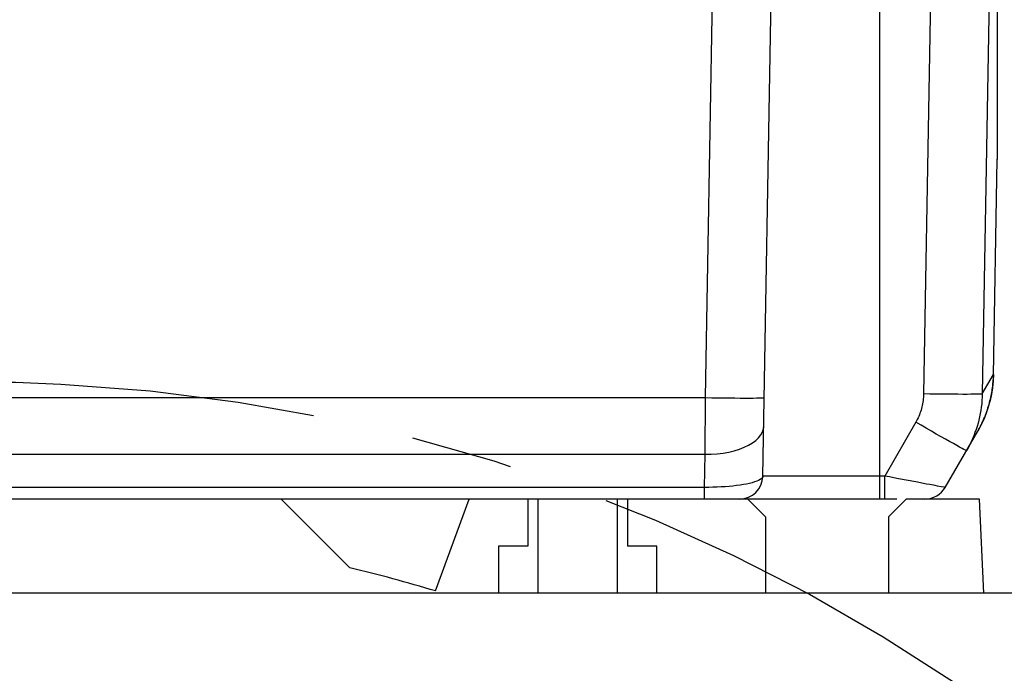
# Model space of a CAD drawing. Header units: millimetres. Extents: x 0 to 420, y 0 to 297.
# Tile 58 of 66: x 317 to 334, y 207 to 218. Entities that reach past the tile are written whole.
import ezdxf
from ezdxf.enums import TextEntityAlignment as Align

# ---------------------------------------------------------------- set-up
doc = ezdxf.new("R2010")
doc.units = ezdxf.units.MM
doc.header["$LTSCALE"] = 23.1
doc.linetypes.add('CENTER', pattern=[0.6, 0.375, -0.075, 0.075, -0.075])
doc.layers.get('0').update_dxf_attribs({"linetype": 'CONTINUOUS'})
for name, color, linetype in [('AXIS', 7, 'CONTINUOUS'), ('COMPONENTS', 7, 'CONTINUOUS'), ('DIMENSION', 7, 'CONTINUOUS')]:
    doc.layers.add(name, color=color, linetype=linetype)
doc.styles.get("Standard").update_dxf_attribs({"font": 'arial.ttf'})
doc.styles.add('TEXTSTYLE_4', font='gdt')
doc.dimstyles.new('DIMSTYLE_10', dxfattribs={"dimtxt": 3, "dimasz": 3, "dimexe": 0.18, "dimexo": 0.0625, "dimgap": 0.09, "dimtad": 1, "dimdec": 3, "dimlfac": 5, "dimdsep": 46, "dimtxsty": 'STANDARD', "dimblk": '_FILLED', "dimblk1": '_FILLED', "dimblk2": '_FILLED', "dimcen": 0.09, "dimadec": 0, "dimazin": 0, "dimtp": 0.5, "dimtm": 0.5, "dimtfac": 1, "dimtdec": 3, "dimtofl": 0, "dimtmove": 0, "dimatfit": 3, "dimldrblk": '_FILLED', "dimfxl": 1, "dimtolj": 1, "dimarcsym": 0})
doc.dimstyles.new('DIMSTYLE_11', dxfattribs={"dimtxt": 3, "dimasz": 3, "dimexe": 0.18, "dimexo": 0.0625, "dimgap": 0.09, "dimtad": 1, "dimdec": 1, "dimlfac": 5, "dimdsep": 46, "dimtxsty": 'STANDARD', "dimblk": '_FILLED', "dimblk1": '_FILLED', "dimblk2": '_FILLED', "dimcen": 0.09, "dimadec": 0, "dimazin": 0, "dimtp": 0.8, "dimtm": 0.8, "dimtfac": 1, "dimtdec": 1, "dimtofl": 0, "dimtmove": 0, "dimatfit": 3, "dimldrblk": '_FILLED', "dimfxl": 1, "dimtolj": 1, "dimarcsym": 0})
doc.dimstyles.new('DIMSTYLE_2', dxfattribs={"dimtxt": 3, "dimasz": 3, "dimexe": 0.18, "dimexo": 0.0625, "dimgap": 0.09, "dimtad": 1, "dimtih": 1, "dimtoh": 1, "dimlfac": 5, "dimdsep": 46, "dimtxsty": 'STANDARD', "dimblk": '_FILLED', "dimblk1": '_FILLED', "dimblk2": '_FILLED', "dimcen": 0.09, "dimadec": 0, "dimazin": 0, "dimtol": 1, "dimtp": 0.2, "dimtm": 0.2, "dimtfac": 1, "dimtofl": 0, "dimtmove": 0, "dimatfit": 3, "dimldrblk": '_FILLED', "dimfxl": 1, "dimtolj": 1, "dimarcsym": 0})
doc.dimstyles.new('DIMSTYLE_6', dxfattribs={"dimtxt": 3, "dimasz": 3, "dimexe": 0.18, "dimexo": 0.0625, "dimgap": 0.09, "dimtad": 1, "dimdec": 1, "dimlfac": 5, "dimdsep": 46, "dimtxsty": 'STANDARD', "dimblk": '_FILLED', "dimblk1": '_FILLED', "dimblk2": '_FILLED', "dimcen": 0.09, "dimadec": 0, "dimazin": 0, "dimtp": 0.3, "dimtm": 0.3, "dimtfac": 1, "dimtdec": 1, "dimtofl": 0, "dimtmove": 0, "dimatfit": 3, "dimldrblk": '_FILLED', "dimfxl": 1, "dimtolj": 1, "dimarcsym": 0})

# ---------------------------------------------------------------- blocks, each defined once
blk = doc.blocks.new('_FILLED')
at = {"color": 0, "linetype": 'BYBLOCK'}
blk.add_solid([(0, 0), (-1, 0.2), (-1, -0.2)], dxfattribs=at)
blk = doc.blocks.new('*D1')
at = {"layer": 'DIMENSION', "color": 2, "linetype": 'CONTINUOUS'}
for p, q in [((277.379, 203.6), (251.065, 203.6)), ((279.379, 203.6), (277.379, 203.6)), ((290.056, 197.296), (279.379, 203.6))]:
    blk.add_line(p, q, dxfattribs=at)
at = {"layer": 'DIMENSION', "color": 2, "linetype": 'CONTINUOUS', "xscale": 3, "yscale": 3, "zscale": 3, "rotation": 329.4414692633}
blk.add_blockref('_FILLED', (290.056, 197.296), dxfattribs=at)
at = {"layer": 'DIMENSION', "color": 2, "linetype": 'CONTINUOUS', "style": 'TEXTSTYLE_4'}
for s, p in [('`', (268.557, 204.35)), ('n', (258.065, 204.35))]:
    blk.add_text(s, height=3, dxfattribs=at).set_placement(p, align=Align.RIGHT)
at = {"layer": 'DIMENSION', "color": 2, "linetype": 'CONTINUOUS'}
for s, p in [('300', (265.057, 204.35)), ('0.2', (274.379, 204.35))]:
    blk.add_text(s, height=3, dxfattribs=at).set_placement(p, align=Align.RIGHT)
blk = doc.blocks.new('*D2')
at = {"layer": 'DIMENSION', "color": 2, "linetype": 'CONTINUOUS'}
for p, q in [((277.379, 203.6), (251.065, 203.6)), ((279.379, 203.6), (277.379, 203.6)), ((290.056, 197.296), (279.379, 203.6))]:
    blk.add_line(p, q, dxfattribs=at)
at = {"layer": 'DIMENSION', "color": 2, "linetype": 'CONTINUOUS', "xscale": 3, "yscale": 3, "zscale": 3, "rotation": 329.4414692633}
blk.add_blockref('_FILLED', (290.056, 197.296), dxfattribs=at)
at = {"layer": 'DIMENSION', "color": 2, "linetype": 'CONTINUOUS', "style": 'TEXTSTYLE_4'}
for s, p in [('`', (268.557, 204.35)), ('n', (258.065, 204.35))]:
    blk.add_text(s, height=3, dxfattribs=at).set_placement(p, align=Align.RIGHT)
at = {"layer": 'DIMENSION', "color": 2, "linetype": 'CONTINUOUS'}
for s, p in [('300', (265.057, 204.35)), ('0.2', (274.379, 204.35))]:
    blk.add_text(s, height=3, dxfattribs=at).set_placement(p, align=Align.RIGHT)
blk = doc.blocks.new('*D23')
at = {"layer": 'DIMENSION', "color": 2, "linetype": 'CONTINUOUS'}
for p, q in [((286.89, 240.926), (286.89, 253.302)), ((344.89, 246.813), (344.89, 253.302)), ((286.89, 251.302), (315.89, 251.302)), ((344.89, 251.302), (315.89, 251.302)), ((344.89, 238.575), (344.89, 244.559)), ((286.89, 214.693), (286.89, 238.411)), ((344.89, 230.183), (344.89, 237.014)), ((344.89, 214.562), (344.89, 229.393))]:
    blk.add_line(p, q, dxfattribs=at)
at = {"layer": 'DIMENSION', "color": 2, "linetype": 'CONTINUOUS', "xscale": 3, "yscale": 3, "zscale": 3, "rotation": 180}
blk.add_blockref('_FILLED', (286.89, 251.302), dxfattribs=at)
at = {"layer": 'DIMENSION', "color": 2, "linetype": 'CONTINUOUS', "xscale": 3, "yscale": 3, "zscale": 3}
blk.add_blockref('_FILLED', (344.89, 251.302), dxfattribs=at)
at = {"layer": 'DIMENSION', "color": 2, "linetype": 'CONTINUOUS', "insert": (315.89, 255.052), "char_height": 3, "width": 6.99257, "attachment_point": 2, "line_spacing_factor": 0.9}
blk.add_mtext('290', dxfattribs=at)
blk = doc.blocks.new('*D24')
at = {"layer": 'DIMENSION', "color": 2, "linetype": 'CONTINUOUS'}
for p, q in [((325.68, 231.302), (369.89, 231.302)), ((367.89, 231.302), (367.89, 190.873)), ((367.89, 150.443), (367.89, 190.873)), ((348.86, 150.443), (369.89, 150.443))]:
    blk.add_line(p, q, dxfattribs=at)
at = {"layer": 'DIMENSION', "color": 2, "linetype": 'CONTINUOUS', "xscale": 3, "yscale": 3, "zscale": 3}
for p, rotation in [((367.89, 231.302), 90), ((367.89, 150.443), 270)]:
    blk.add_blockref('_FILLED', p, dxfattribs=dict(at, rotation=rotation))
at = {"layer": 'DIMENSION', "color": 2, "linetype": 'CONTINUOUS', "insert": (364.14, 190.873), "char_height": 3, "width": 13.27138, "attachment_point": 2, "rotation": 90, "line_spacing_factor": 0.9}
blk.add_mtext('(404.3)', dxfattribs=at)
blk = doc.blocks.new('*D25')
at = {"layer": 'DIMENSION', "color": 2, "linetype": 'CONTINUOUS'}
for p, q in [((325.343, 231.302), (359.89, 231.302)), ((357.89, 231.302), (357.89, 219.873)), ((357.89, 208.443), (357.89, 219.873)), ((336.53, 208.443), (359.89, 208.443))]:
    blk.add_line(p, q, dxfattribs=at)
at = {"layer": 'DIMENSION', "color": 2, "linetype": 'CONTINUOUS', "xscale": 3, "yscale": 3, "zscale": 3}
for p, rotation in [((357.89, 231.302), 90), ((357.89, 208.443), 270)]:
    blk.add_blockref('_FILLED', p, dxfattribs=dict(at, rotation=rotation))
at = {"layer": 'DIMENSION', "color": 2, "linetype": 'CONTINUOUS', "insert": (354.14, 219.873), "char_height": 3, "width": 10.48327, "attachment_point": 2, "rotation": 90, "line_spacing_factor": 0.9}
blk.add_mtext('114.3', dxfattribs=at)

msp = doc.modelspace()

# ---------------------------------------------------------------- linework, layer by layer
at = {"layer": 'AXIS', "color": 2, "linetype": 'CENTER'}
msp.add_circle((315.8897, 182.0434), 30, dxfattribs=at)
at = {"layer": 'COMPONENTS', "color": 7, "linetype": 'CONTINUOUS'}
for p, q in [((333.3897, 226.95932), (333.3897, 215.82921)), ((329.39656, 210.43642), (329.59899, 222.03328)), ((333.38959, 215.82541), (333.3897, 215.82921)), ((333.32041, 212.05213), (333.32355, 212.10262)), ((333.31622, 212.00403), (333.32041, 212.05213)), ((332.50517, 210.2434), (333.05796, 211.20085)), ((331.67981, 210.0434), (302.6397, 210.0434)), ((321.1897, 210.0434), (322.35847, 208.87463)), ((323.82046, 208.47942), (324.3897, 210.0434)), ((325.3897, 210.0434), (325.3897, 209.2434)), ((325.5647, 210.0434), (325.5647, 208.4434)), ((326.9147, 210.0434), (326.9147, 208.4434)), ((327.0897, 210.0434), (327.0897, 209.2434)), ((329.4397, 209.7434), (329.1397, 210.0434)), ((331.8397, 210.0434), (331.5397, 209.7434)), ((333.0897, 210.0434), (331.8397, 210.0434)), ((333.15956, 208.4434), (333.0897, 210.0434)), ((329.4397, 209.7434), (329.4397, 208.4434)), ((331.5397, 209.7434), (331.5397, 208.4434)), ((324.8897, 209.2434), (324.8897, 208.4434)), ((325.3897, 209.2434), (324.8897, 209.2434)), ((327.5897, 209.2434), (327.0897, 209.2434)), ((327.5897, 208.4434), (327.5897, 209.2434)), ((336.14507, 208.4434), (295.63433, 208.4434))]:
    msp.add_line(p, q, dxfattribs=at)
at = {"layer": 'COMPONENTS', "color": 9, "linetype": 'CONTINUOUS'}
for p, q in [((328.42004, 211.77297), (328.59914, 222.03329)), ((332.30686, 221.75165), (332.13498, 211.83556)), ((333.30667, 221.75155), (333.1348, 211.83556)), ((331.3897, 210.0434), (331.3897, 221.12974)), ((333.1348, 211.83556), (333.32555, 212.16595)), ((333.32555, 212.16595), (333.32044, 212.0536)), ((333.32564, 212.16669), (333.32056, 212.0543)), ((333.32555, 212.16595), (333.32567, 212.16669)), ((333.32567, 212.16669), (333.32573, 212.16701)), ((333.32044, 212.0536), (333.30902, 211.94172)), ((333.32056, 212.0543), (333.32041, 212.05213)), ((303.35936, 211.77297), (328.42004, 211.77297)), ((328.41162, 210.80788), (328.42004, 211.77297)), ((333.26744, 211.72087), (333.23783, 211.61408)), ((333.20146, 211.50644), (333.15925, 211.40157)), ((332.00119, 211.35303), (331.47199, 210.43642)), ((303.36778, 210.80788), (328.41162, 210.80788)), ((328.40177, 210.2434), (328.41162, 210.80788)), ((331.47199, 210.43642), (329.39656, 210.43642)), ((331.47199, 210.0434), (331.47199, 210.43642)), ((328.40177, 210.2434), (303.37764, 210.2434)), ((328.40177, 210.0434), (328.40177, 210.2434)), ((332.18627, 210.30055), (332.00057, 210.33548)), ((332.48033, 210.24693), (332.43709, 210.25443))]:
    msp.add_line(p, q, dxfattribs=at)
at = {"layer": 'COMPONENTS', "color": 7, "linetype": 'CONTINUOUS'}
for points in [[(333.32355, 212.10262), (333.32542, 212.15317), (333.3897, 215.8354)], [(333.05796, 211.20086), (333.06949, 211.2211), (333.08668, 211.25234), (333.10322, 211.2837), (333.11908, 211.31511), (333.13428, 211.34657), (333.14882, 211.37805), (333.16269, 211.40951), (333.17591, 211.44092), (333.18848, 211.47227), (333.2004, 211.50351), (333.21168, 211.53462), (333.22234, 211.56559), (333.23237, 211.59636), (333.24179, 211.62691), (333.25062, 211.65725), (333.25885, 211.6873), (333.26652, 211.71706), (333.27363, 211.74651), (333.28019, 211.77561), (333.28622, 211.80435), (333.29174, 211.8327), (333.29677, 211.8606), (333.30131, 211.88804), (333.3054, 211.91501), (333.30903, 211.94139), (333.31225, 211.96727), (333.31507, 211.99255), (333.31694, 212.01148)], [(333.1348, 211.83556), (333.13302, 211.77903), (333.12965, 211.72268), (333.1247, 211.66653), (333.11818, 211.61064), (333.11011, 211.55506), (333.10048, 211.49977), (333.08932, 211.44481), (333.07663, 211.39023), (333.06242, 211.33603), (333.04669, 211.28225), (333.02947, 211.22893), (333.01074, 211.17607), (332.99051, 211.12371), (332.96881, 211.07189), (332.94562, 211.02062), (332.92094, 210.96993), (332.89481, 210.91987), (332.86722, 210.87048)]]:
    msp.add_lwpolyline(points, dxfattribs=at)
at = {"layer": 'COMPONENTS', "color": 9, "linetype": 'CONTINUOUS'}
for points in [[(333.30902, 211.94172), (333.29132, 211.83066), (333.26744, 211.72087)], [(328.42004, 211.77297), (328.52454, 211.77125), (328.62789, 211.76973), (328.72896, 211.76844), (328.82665, 211.76739), (328.91988, 211.76659), (329.00764, 211.76605), (329.08897, 211.76578), (329.16297, 211.76578), (329.22883, 211.76605), (329.28584, 211.76659), (329.33336, 211.76739), (329.37088, 211.76844), (329.39799, 211.76973), (329.41439, 211.77125), (329.41989, 211.77297)], [(332.13498, 211.83556), (332.13408, 211.80729), (332.1324, 211.77913), (332.12993, 211.7511), (332.12668, 211.72316), (332.12264, 211.69535), (332.11783, 211.6677), (332.11225, 211.64022), (332.1059, 211.61291), (332.09879, 211.5858), (332.09093, 211.55891), (332.08231, 211.53222), (332.07294, 211.50579), (332.06282, 211.47961), (332.05196, 211.45368), (332.04037, 211.42805), (332.02804, 211.40274), (332.01498, 211.37773), (332.00119, 211.35303)], [(333.1348, 211.83556), (333.12861, 211.83385), (333.11163, 211.83235), (333.08406, 211.83108), (333.04618, 211.83004), (332.99841, 211.82925), (332.94127, 211.82872), (332.87538, 211.82845), (332.80145, 211.82845), (332.72029, 211.82872), (332.63278, 211.82925), (332.53986, 211.83004), (332.44255, 211.83108), (332.3419, 211.83235), (332.239, 211.83385), (332.13498, 211.83556)], [(333.23783, 211.61408), (333.23737, 211.6124), (333.20146, 211.50644)], [(333.15925, 211.40157), (333.11143, 211.29979), (333.05796, 211.20085)], [(328.41162, 210.80788), (328.51556, 210.80923), (328.61837, 210.81598), (328.71894, 210.82806), (328.81619, 210.84534), (328.90904, 210.86763), (328.99651, 210.89469), (329.07764, 210.92623), (329.15156, 210.9619), (329.21746, 211.00132), (329.27463, 211.04407), (329.32244, 211.08967), (329.36039, 211.13763), (329.38806, 211.18745), (329.40515, 211.23856), (329.41147, 211.29043)], [(332.86722, 210.87048), (332.86174, 210.87183), (332.84694, 210.87858), (332.82297, 210.89066), (332.7901, 210.90794), (332.74869, 210.93023), (332.69917, 210.95729), (332.64209, 210.98883), (332.57807, 211.0245), (332.5078, 211.06392), (332.43204, 211.10667), (332.35161, 211.15227), (332.26738, 211.20023), (332.18027, 211.25005), (332.09122, 211.30116), (332.00119, 211.35303)], [(329.39656, 210.43642), (329.39336, 210.42135), (329.38432, 210.40616), (329.3695, 210.39108), (329.34899, 210.37643), (329.32295, 210.36231), (329.29162, 210.3486), (329.25527, 210.33548), (329.21414, 210.32313), (329.16858, 210.31145), (329.11895, 210.30055), (329.06558, 210.29057), (329.00879, 210.28143), (328.94898, 210.27321), (328.88649, 210.266), (328.82161, 210.25973), (328.75469, 210.25443), (328.68612, 210.25018), (328.61618, 210.24693), (328.54521, 210.2447), (328.47361, 210.24353), (328.40177, 210.2434)], [(332.00057, 210.33548), (331.70846, 210.39108), (331.63063, 210.40616), (331.55167, 210.42135), (331.47199, 210.43642)], [(332.33353, 210.27321), (332.23996, 210.29057), (332.18627, 210.30055)], [(332.43709, 210.25443), (332.37308, 210.266), (332.33353, 210.27321)], [(332.50517, 210.2434), (332.50226, 210.24353), (332.49398, 210.2447), (332.48033, 210.24693)]]:
    msp.add_lwpolyline(points, dxfattribs=at)
at = {"layer": 'COMPONENTS', "color": 7, "linetype": 'CONTINUOUS'}
for centre, radius, start, end in [((328.99661, 210.4434), 0.4, 270.001359, 359.000024), ((332.15874, 210.4434), 0.4, 270.002606, 330.001302), ((315.8897, 182.0434), 27.6, 73.300852, 76.445179)]:
    msp.add_arc(centre, radius, start, end, dxfattribs=at)

# ---------------------------------------------------------------- dimensions: what is measured, and where the dimension line sits
at = {"layer": 'DIMENSION', "color": 2, "linetype": 'CONTINUOUS'}
dim = msp.add_linear_dim(base=(344.8897, 251.30248), p1=(286.8897, 214.6931), p2=(344.8897, 214.56243), dimstyle='DIMSTYLE_10', dxfattribs=at)
dim.commit()
dim.dimension.update_dxf_attribs({"geometry": '*D23', "text_midpoint": (312.39342, 253.55248), "dimtype": 160})
dim = msp.add_linear_dim(base=(357.88971, 208.4434), p1=(325.34283, 231.30248), p2=(336.52953, 208.4434), angle=270, dimstyle='DIMSTYLE_6', dxfattribs=at)
dim.commit()
dim.dimension.update_dxf_attribs({"geometry": '*D25', "text_midpoint": (357.98835, 215.18694), "dimtype": 160})
dim = msp.add_linear_dim(base=(367.88971, 150.4434), p1=(325.67992, 231.30248), p2=(348.8597, 150.4434), angle=270, text='(<>)', dimstyle='DIMSTYLE_11', dxfattribs=at)
dim.commit()
dim.dimension.update_dxf_attribs({"geometry": '*D24', "text_midpoint": (366.97019, 188.9154), "dimtype": 160})
for picture in ['*D1', '*D2']:
    dim = msp.add_diameter_dim_2p(p1=(290.0564, 197.29595), p2=(341.72301, 166.79085), dimstyle='DIMSTYLE_2', dxfattribs=at)
    dim.commit()
    dim.dimension.update_dxf_attribs({"geometry": picture, "text_midpoint": (259.31087, 205.85029), "dimtype": 163})

doc.saveas('drawing.dxf')
